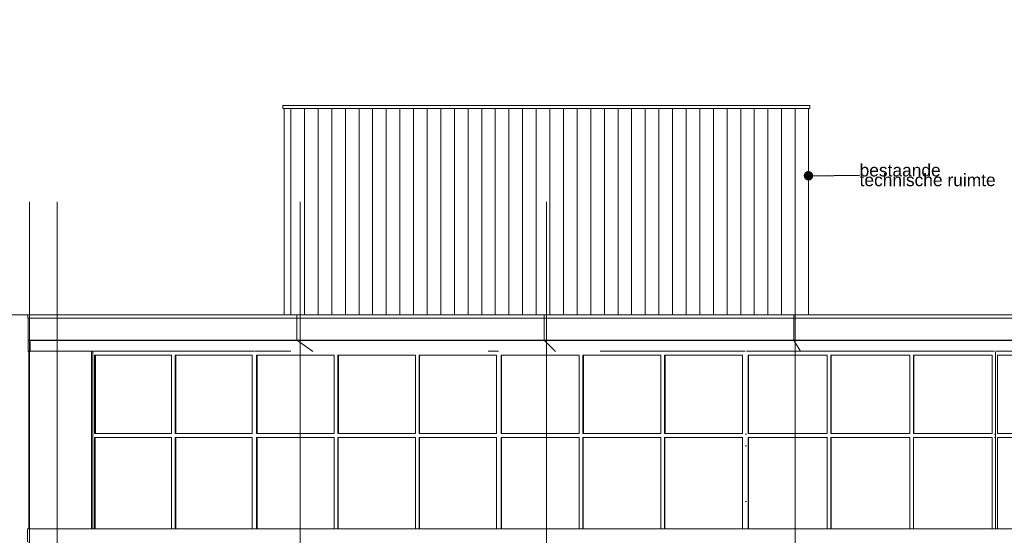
# Model space of a CAD drawing. Extents: x -138812 to 250702, y -18987 to 104055.
# Tile 110 of 193: x 22592 to 36850, y 96588 to 104055. Entities that reach past the tile are written whole.
import ezdxf

# ---------------------------------------------------------------- set-up
doc = ezdxf.new("R2010")
doc.units = 0
doc.header["$LTSCALE"] = 50
doc.linetypes.add('7 Voorgevel & doorsnede A-A$0$_ .', pattern=[380, 180, -100, 0, -100])
doc.linetypes.add('7 Voorgevel & doorsnede A-A$0$B0302', pattern=[1251.000023, 626.000023, -312.5, 0, -312.5])
doc.layers.get('0').update_dxf_attribs({"linetype": 'CONTINUOUS'})
for name, color, linetype in [('7 Voorgevel & doorsnede A-A$0$00 Bestaand', 7, 'CONTINUOUS'), ('7 Voorgevel & doorsnede A-A$0$00 Bestaand Afdek-arcering', 7, 'CONTINUOUS'), ('7 Voorgevel & doorsnede A-A$0$00 Bestaand Deuren', 7, 'CONTINUOUS'), ('7 Voorgevel & doorsnede A-A$0$00 Bestaand Ramen', 7, 'CONTINUOUS'), ('7 Voorgevel & doorsnede A-A$0$21 Buitenwanden', 7, 'CONTINUOUS'), ('7 Voorgevel & doorsnede A-A$0$57 Luchtbehandeling', 7, 'CONTINUOUS'), ('7 Voorgevel & doorsnede A-A$0$A Stramien', 7, 'CONTINUOUS')]:
    doc.layers.add(name, color=color, linetype=linetype)
doc.styles.add('7 Voorgevel & doorsnede A-A$0$GENERATED_STYLE_1', font='ARIAL.TTF')
doc.styles.add('7 Voorgevel & doorsnede A-A$0$Standard', font='txt', dxfattribs={"bigfont": 'BIGFONT.SHX'})
doc.dimstyles.new('7 Voorgevel & doorsnede A-A$0$GENERATED_STYLE__2', dxfattribs={"dimtxt": 0.18, "dimasz": 273.6, "dimexe": 0.18, "dimexo": 0.0625, "dimgap": 0.09, "dimtad": 0, "dimtih": 1, "dimtoh": 1, "dimdec": 4, "dimzin": 0, "dimdsep": 46, "dimtxsty": '7 Voorgevel & doorsnede A-A$0$Standard', "dimcen": 0.09, "dimadec": 0, "dimazin": 0, "dimtfac": 1, "dimtdec": 4, "dimtmove": 0, "dimatfit": 3, "dimldrblk": '7 Voorgevel & doorsnede A-A$0$ARROWHEAD_11', "dimfxl": 0, "dimtolj": 1, "dimtzin": 0, "dimarcsym": 0})

# ---------------------------------------------------------------- blocks, each defined once
blk = doc.blocks.new('7 Voorgevel & doorsnede A-A$0$Section Elem_136_2', base_point=(2609, 6899))
at = {"layer": '7 Voorgevel & doorsnede A-A$0$00 Bestaand Ramen', "color": 1, "linetype": 'Continuous', "lineweight": 0}
blk.add_line((22976, 26222), (22990, 26222), dxfattribs=at)
blk = doc.blocks.new('7 Voorgevel & doorsnede A-A$0$Section Elem_144_2', base_point=(2609, 6899))
at = {"layer": '7 Voorgevel & doorsnede A-A$0$00 Bestaand', "color": 1, "linetype": 'Continuous', "lineweight": 0}
for p, q in [((20069, 27999), (20069, 27949)), ((23710, 27999), (20069, 27999)), ((23710, 27949), (20069, 27949)), ((20070, 27949), (20070, 27629)), ((20070, 27629), (23710, 27629)), ((20071, 27627), (20070, 27629)), ((20071, 27627), (23711, 27627)), ((20072, 27627), (20072, 27625)), ((20168, 27469), (20072, 27625)), ((20072, 27625), (23711, 27625))]:
    blk.add_line(p, q, dxfattribs=at)
blk = doc.blocks.new('7 Voorgevel & doorsnede A-A$0$Section Elem_145_2', base_point=(2609, 6899))
at = {"layer": '7 Voorgevel & doorsnede A-A$0$00 Bestaand', "color": 1, "linetype": 'Continuous', "lineweight": 0}
for p, q in [((16453, 27999), (16453, 27949)), ((20069, 27999), (16453, 27999)), ((20069, 27949), (16453, 27949)), ((16454, 27949), (16454, 27629)), ((16454, 27629), (20070, 27629)), ((16457, 27627), (16454, 27629)), ((16457, 27627), (20071, 27627)), ((16459, 27627), (16459, 27625)), ((16620, 27466), (16459, 27625)), ((16459, 27625), (20072, 27625))]:
    blk.add_line(p, q, dxfattribs=at)
blk = doc.blocks.new('7 Voorgevel & doorsnede A-A$0$Section Elem_146_2', base_point=(2609, 6899))
at = {"layer": '7 Voorgevel & doorsnede A-A$0$00 Bestaand', "color": 1, "linetype": 'Continuous', "lineweight": 0}
for p, q in [((12874, 27999), (12874, 27949)), ((16453, 27999), (12874, 27999)), ((16453, 27949), (12874, 27949)), ((12875, 27949), (12875, 27629)), ((12875, 27629), (16454, 27629)), ((12880, 27627), (12875, 27629)), ((12880, 27627), (16457, 27627)), ((12882, 27627), (12882, 27625)), ((13105, 27466), (12882, 27625)), ((12882, 27625), (16459, 27625))]:
    blk.add_line(p, q, dxfattribs=at)
blk = doc.blocks.new('7 Voorgevel & doorsnede A-A$0$Section Elem_147_2', base_point=(2609, 6899))
at = {"layer": '7 Voorgevel & doorsnede A-A$0$00 Bestaand', "color": 1, "linetype": 'Continuous', "lineweight": 0}
for p, q in [((12874, 27999), (8977, 27999)), ((8977, 27999), (8977, 27949)), ((12874, 27949), (8977, 27949)), ((8982, 27629), (8982, 27949)), ((8982, 27629), (12875, 27629)), ((8982, 27629), (8982, 27627)), ((8983, 27627), (8982, 27627)), ((12880, 27627), (8983, 27627)), ((8985, 27627), (8985, 27625)), ((8985, 27625), (12882, 27625)), ((9012, 27608), (9002, 27615))]:
    blk.add_line(p, q, dxfattribs=at)
blk = doc.blocks.new('7 Voorgevel & doorsnede A-A$0$Section Elem_148_2', base_point=(2609, 6899))
at = {"layer": '7 Voorgevel & doorsnede A-A$0$00 Bestaand Ramen', "color": 1, "linetype": 'Continuous', "lineweight": 0}
for p, q in [((13467, 26277), (13467, 27414)), ((13467, 27414), (14590, 27414)), ((13476, 27414), (13476, 26277)), ((14590, 27414), (14590, 26277)), ((14590, 26277), (13467, 26277)), ((13467, 24899), (13467, 26222)), ((13467, 26222), (14590, 26222)), ((13474, 26222), (13474, 24899)), ((14590, 26222), (14590, 24899))]:
    blk.add_line(p, q, dxfattribs=at)
blk = doc.blocks.new('7 Voorgevel & doorsnede A-A$0$Section Elem_149_2', base_point=(2609, 6899))
at = {"layer": '7 Voorgevel & doorsnede A-A$0$00 Bestaand Ramen', "color": 1, "linetype": 'Continuous', "lineweight": 0}
for p, q in [((14643, 26277), (14643, 27414)), ((14643, 27414), (15766, 27414)), ((14652, 27414), (14652, 26277)), ((15793, 27469), (15642, 27469)), ((15766, 27414), (15766, 26277)), ((15766, 26277), (14643, 26277)), ((14643, 24899), (14643, 26222)), ((14643, 26222), (15766, 26222)), ((14650, 26222), (14650, 24899)), ((15766, 26222), (15766, 24899))]:
    blk.add_line(p, q, dxfattribs=at)
blk = doc.blocks.new('7 Voorgevel & doorsnede A-A$0$Section Elem_150_2', base_point=(2609, 6899))
at = {"layer": '7 Voorgevel & doorsnede A-A$0$00 Bestaand Ramen', "color": 1, "linetype": 'Continuous', "lineweight": 0}
for p, q in [((12786, 27469), (12264, 27469)), ((12291, 26277), (12291, 27414)), ((12291, 27414), (13414, 27414)), ((12300, 27414), (12300, 26277)), ((13414, 27414), (13414, 26277)), ((13414, 26277), (12291, 26277)), ((12291, 24899), (12291, 26222)), ((12291, 26222), (13414, 26222)), ((12300, 26222), (12300, 24899)), ((13414, 26222), (13414, 24899))]:
    blk.add_line(p, q, dxfattribs=at)
blk = doc.blocks.new('7 Voorgevel & doorsnede A-A$0$Section Elem_151_2', base_point=(2609, 6899))
at = {"layer": '7 Voorgevel & doorsnede A-A$0$00 Bestaand Ramen', "color": 1, "linetype": 'Continuous', "lineweight": 0}
for p, q in [((17015, 26277), (17015, 27414)), ((17015, 27414), (18145, 27414)), ((17023, 27414), (17023, 26277)), ((18172, 27469), (17267, 27469)), ((18145, 27414), (18145, 26277)), ((18145, 26277), (17015, 26277)), ((17015, 24899), (17015, 26222)), ((17015, 26222), (18145, 26222)), ((17021, 26222), (17021, 24899)), ((18145, 26222), (18145, 24899))]:
    blk.add_line(p, q, dxfattribs=at)
blk = doc.blocks.new('7 Voorgevel & doorsnede A-A$0$Section Elem_152_2', base_point=(2609, 6899))
at = {"layer": '7 Voorgevel & doorsnede A-A$0$00 Bestaand Ramen', "color": 1, "linetype": 'Continuous', "lineweight": 0}
for p, q in [((19356, 27469), (18172, 27469)), ((18199, 26277), (18199, 27414)), ((18199, 27414), (19329, 27414)), ((18207, 27414), (18207, 26277)), ((19329, 27414), (19329, 26277)), ((19366, 27469), (19356, 27469)), ((19329, 26277), (18199, 26277)), ((18199, 24899), (18199, 26222)), ((18199, 26222), (19329, 26222)), ((18204, 26222), (18204, 24899)), ((19329, 26222), (19329, 24899))]:
    blk.add_line(p, q, dxfattribs=at)
blk = doc.blocks.new('7 Voorgevel & doorsnede A-A$0$Section Elem_153_2', base_point=(2609, 6899))
at = {"layer": '7 Voorgevel & doorsnede A-A$0$00 Bestaand Ramen', "color": 1, "linetype": 'Continuous', "lineweight": 0}
for p, q in [((15832, 26277), (15832, 27414)), ((15832, 27414), (16961, 27414)), ((15839, 27414), (15839, 26277)), ((16961, 27414), (16961, 26277)), ((16961, 26277), (15832, 26277)), ((15832, 24899), (15832, 26222)), ((15832, 26222), (16961, 26222)), ((15839, 26222), (15839, 24899)), ((16961, 26222), (16961, 24899))]:
    blk.add_line(p, q, dxfattribs=at)
blk = doc.blocks.new('7 Voorgevel & doorsnede A-A$0$Section Elem_154_2', base_point=(2609, 6899))
at = {"layer": '7 Voorgevel & doorsnede A-A$0$00 Bestaand Ramen', "color": 1, "linetype": 'Continuous', "lineweight": 0}
for p, q in [((21775, 27469), (20579, 27469)), ((20607, 26277), (20607, 27414)), ((20607, 27414), (21748, 27414)), ((20610, 27414), (20610, 26277)), ((21748, 27414), (21748, 26277)), ((21748, 26277), (20607, 26277)), ((20607, 24899), (20607, 26222)), ((20607, 26222), (21748, 26222)), ((20609, 26222), (20609, 24899)), ((21748, 26222), (21748, 24899))]:
    blk.add_line(p, q, dxfattribs=at)
blk = doc.blocks.new('7 Voorgevel & doorsnede A-A$0$Section Elem_155_2', base_point=(2609, 6899))
at = {"layer": '7 Voorgevel & doorsnede A-A$0$00 Bestaand Ramen', "color": 1, "linetype": 'Continuous', "lineweight": 0}
for p, q in [((22971, 27469), (21775, 27469)), ((21803, 26277), (21803, 27414)), ((21803, 27414), (22944, 27414)), ((21806, 27414), (21806, 26277)), ((22944, 27414), (22944, 26277)), ((22976, 27469), (22971, 27469)), ((22944, 26277), (21803, 26277)), ((21803, 24899), (21803, 26222)), ((21803, 26222), (22944, 26222)), ((21805, 26222), (21805, 24899)), ((22944, 26222), (22944, 24899))]:
    blk.add_line(p, q, dxfattribs=at)
blk = doc.blocks.new('7 Voorgevel & doorsnede A-A$0$Section Elem_156_2', base_point=(2609, 6899))
at = {"layer": '7 Voorgevel & doorsnede A-A$0$00 Bestaand Ramen', "color": 1, "linetype": 'Continuous', "lineweight": 0}
for p, q in [((20579, 27469), (19383, 27469)), ((19411, 26277), (19411, 27414)), ((19411, 27414), (20552, 27414)), ((19415, 27414), (19415, 26277)), ((20552, 27414), (20552, 26277)), ((20552, 26277), (19411, 26277)), ((19411, 24899), (19411, 26222)), ((19411, 26222), (20552, 26222)), ((19415, 26222), (19415, 24899)), ((20552, 26222), (20552, 24899))]:
    blk.add_line(p, q, dxfattribs=at)
blk = doc.blocks.new('7 Voorgevel & doorsnede A-A$0$Section Elem_157_2', base_point=(2609, 6899))
at = {"layer": '7 Voorgevel & doorsnede A-A$0$00 Bestaand', "color": 1, "linetype": 'Continuous', "lineweight": 0}
blk.add_line((22990, 24899), (22990, 27461), dxfattribs=at)
blk = doc.blocks.new('7 Voorgevel & doorsnede A-A$0$Section Elem_160_2', base_point=(2609, 6899))
at = {"layer": '7 Voorgevel & doorsnede A-A$0$00 Bestaand Ramen', "color": 1, "linetype": 'Continuous', "lineweight": 0}
for p, q in [((24194, 27469), (22994, 27469)), ((23022, 27414), (23022, 26277)), ((23022, 26277), (23022, 27414)), ((23022, 27414), (24167, 27414)), ((24167, 27414), (24167, 26277)), ((24167, 26277), (23022, 26277)), ((23022, 26222), (23022, 24899)), ((23022, 24899), (23022, 26222)), ((23022, 26222), (24167, 26222)), ((24167, 26222), (24167, 24899))]:
    blk.add_line(p, q, dxfattribs=at)
blk = doc.blocks.new('7 Voorgevel & doorsnede A-A$0$Section Elem_181_2', base_point=(2609, 6899))
at = {"layer": '7 Voorgevel & doorsnede A-A$0$00 Bestaand Ramen', "color": 1, "linetype": 'Continuous', "lineweight": 0}
for p, q in [((9918, 27469), (9902, 27469)), ((11086, 27469), (9918, 27469)), ((9918, 24899), (9918, 27469)), ((9945, 26277), (9945, 27414)), ((9945, 27414), (11059, 27414)), ((9956, 27414), (9956, 26277)), ((11059, 27414), (11059, 26277)), ((11059, 26277), (9945, 26277)), ((9945, 24899), (9945, 26222)), ((9945, 26222), (11059, 26222)), ((9953, 26222), (9953, 24899)), ((11059, 26222), (11059, 24899))]:
    blk.add_line(p, q, dxfattribs=at)
blk = doc.blocks.new('7 Voorgevel & doorsnede A-A$0$Section Elem_182_2', base_point=(2609, 6899))
at = {"layer": '7 Voorgevel & doorsnede A-A$0$00 Bestaand Ramen', "color": 1, "linetype": 'Continuous', "lineweight": 0}
for p, q in [((12253, 27469), (11086, 27469)), ((11112, 26277), (11112, 27414)), ((11112, 27414), (12226, 27414)), ((11123, 27414), (11123, 26277)), ((12226, 27414), (12226, 26277)), ((12226, 26277), (11112, 26277)), ((11112, 24899), (11112, 26222)), ((11112, 26222), (12226, 26222)), ((11120, 26222), (11120, 24899)), ((12226, 26222), (12226, 24899))]:
    blk.add_line(p, q, dxfattribs=at)
blk = doc.blocks.new('7 Voorgevel & doorsnede A-A$0$Section Elem_183_2', base_point=(2609, 6899))
at = {"layer": '7 Voorgevel & doorsnede A-A$0$00 Bestaand', "color": 1, "linetype": 'Continuous', "lineweight": 0}
for p, q in [((9902, 27469), (8993, 27469)), ((8993, 24899), (8993, 27469)), ((9902, 27469), (9902, 24899)), ((8993, 24699), (8993, 24709)), ((8993, 24699), (8994, 24699))]:
    blk.add_line(p, q, dxfattribs=at)
blk = doc.blocks.new('7 Voorgevel & doorsnede A-A$0$Section Elem_195_2', base_point=(2609, 6899))
at = {"layer": '7 Voorgevel & doorsnede A-A$0$00 Bestaand', "color": 1, "linetype": 'Continuous', "lineweight": 0}
for p, q in [((8982, 27627), (8983, 27627)), ((8982, 27627), (8982, 27627)), ((8982, 27627), (8982, 27625)), ((8982, 27625), (8985, 27625)), ((8982, 27464), (8982, 27625)), ((9002, 27469), (9002, 27615)), ((9012, 27469), (9012, 27608)), ((8993, 27464), (8982, 27464))]:
    blk.add_line(p, q, dxfattribs=at)
blk = doc.blocks.new('7 Voorgevel & doorsnede A-A$0$Section Elem_198_2', base_point=(2609, 6899))
at = {"layer": '7 Voorgevel & doorsnede A-A$0$00 Bestaand', "color": 1, "linetype": 'Continuous', "lineweight": 0}
blk.add_line((9322, 27471), (9322, 27469), dxfattribs=at)
blk = doc.blocks.new('7 Voorgevel & doorsnede A-A$0$Section Elem_199_2', base_point=(2609, 6899))
at = {"layer": '7 Voorgevel & doorsnede A-A$0$00 Bestaand', "color": 1, "linetype": 'Continuous', "lineweight": 0}
blk.add_line((19366, 26269), (19383, 26269), dxfattribs=at)
blk = doc.blocks.new('7 Voorgevel & doorsnede A-A$0$Section Elem_200_2', base_point=(2609, 6899))
at = {"layer": '7 Voorgevel & doorsnede A-A$0$00 Bestaand', "color": 1, "linetype": 'Continuous', "lineweight": 0}
blk.add_line((22976, 26269), (22994, 26269), dxfattribs=at)
blk = doc.blocks.new('7 Voorgevel & doorsnede A-A$0$Section Elem_243_2', base_point=(2609, 6899))
at = {"layer": '7 Voorgevel & doorsnede A-A$0$21 Buitenwanden', "color": 1, "linetype": 'Continuous', "lineweight": 0}
for p, q in [((8974, 24899), (12915, 24899)), ((8974, 24709), (8974, 24899)), ((12915, 24899), (16483, 24899)), ((16483, 24899), (20047, 24899)), ((20047, 24899), (23703, 24899))]:
    blk.add_line(p, q, dxfattribs=at)
blk = doc.blocks.new('7 Voorgevel & doorsnede A-A$0$Section Elem_250_2', base_point=(2609, 6899))
at = {"layer": '7 Voorgevel & doorsnede A-A$0$00 Bestaand Deuren', "color": 1, "linetype": 'Continuous', "lineweight": 0}
blk.add_line((19383, 26099), (19366, 26099), dxfattribs=at)
blk = doc.blocks.new('7 Voorgevel & doorsnede A-A$0$Section Elem_256_2', base_point=(2609, 6899))
at = {"layer": '7 Voorgevel & doorsnede A-A$0$00 Bestaand Ramen', "color": 1, "linetype": 'Continuous', "lineweight": 0}
blk.add_line((19366, 25294), (19383, 25294), dxfattribs=at)
blk = doc.blocks.new('7 Voorgevel & doorsnede A-A$0$Section Elem_259_2', base_point=(2609, 6899))
at = {"layer": '7 Voorgevel & doorsnede A-A$0$00 Bestaand Afdek-arcering', "linetype": 'Continuous', "lineweight": 0}
h = blk.add_hatch(dxfattribs=at)
h.set_pattern_fill('LIJNEN_VERT_200_0002', color=252, style=0, pattern_type=2)
h.set_pattern_definition([(90, (5396.3, 6899.32), (-197.4017, 0), [])])
h.paths.add_polyline_path([(20282, 30984), (12690, 30984), (12690, 27999), (20282, 27999)], flags=0)
at = {"layer": '7 Voorgevel & doorsnede A-A$0$00 Bestaand', "color": 1, "linetype": 'Continuous', "lineweight": 0}
for p, q in [((12690, 27999), (12690, 30984)), ((20282, 30984), (20282, 27999))]:
    blk.add_line(p, q, dxfattribs=at)
blk = doc.blocks.new('7 Voorgevel & doorsnede A-A$0$Section Elem_260_2', base_point=(2609, 6899))
at = {"layer": '7 Voorgevel & doorsnede A-A$0$57 Luchtbehandeling', "color": 1, "linetype": 'Continuous', "lineweight": 0}
for p, q in [((12670, 31029), (20302, 31029)), ((12670, 30984), (12670, 31029)), ((12670, 30984), (20302, 30984)), ((20302, 30984), (20302, 31029))]:
    blk.add_line(p, q, dxfattribs=at)
blk = doc.blocks.new('7 Voorgevel & doorsnede A-A$0$ARROWHEAD_11')
at = {"color": 0, "linetype": 'Continuous', "lineweight": 0}
blk.add_line((0, 0), (-1, 0), dxfattribs=at)
at = {"color": 0, "linetype": 'Continuous', "lineweight": 0, "const_width": 0.25, "flags": 128}
blk.add_lwpolyline([(-0.125, 0, 1), (0.125, 0, 1)], format="xyb", close=True, dxfattribs=at)
blk = doc.blocks.new('7 Voorgevel & doorsnede A-A$0$G1 VOORGEVEL_STORY_MARKER', base_point=(2609, 6899))
at = {"color": 9, "linetype": '7 Voorgevel & doorsnede A-A$0$B0302', "lineweight": 0}
blk.add_line((1574, 27999), (48490, 27999), dxfattribs=at)

msp = doc.modelspace()

# ---------------------------------------------------------------- linework, layer by layer
at = {"layer": '7 Voorgevel & doorsnede A-A$0$A Stramien', "color": 9, "linetype": '7 Voorgevel & doorsnede A-A$0$_ .', "lineweight": 0, "flags": 128}
for points in [[(22734.99277, 73417.01365), (22734.99277, 104055.20506)], [(23134.99277, 73417.01365), (23134.99277, 104055.20506)], [(26651.99277, 73417.01365), (26651.99277, 104055.20506)], [(30217.99277, 73417.01365), (30217.99277, 104055.20506)], [(33820.99277, 73417.01365), (33820.99277, 104055.20506)]]:
    msp.add_lwpolyline(points, dxfattribs=at)

# ---------------------------------------------------------------- block references
at = {"linetype": 'Continuous', "lineweight": 0}
msp.add_blockref('7 Voorgevel & doorsnede A-A$0$G1 VOORGEVEL_STORY_MARKER', (16340.65165, 78683.04477), dxfattribs=at)
at = {"layer": '7 Voorgevel & doorsnede A-A$0$00 Bestaand', "color": 9, "lineweight": 0}
for name in ['7 Voorgevel & doorsnede A-A$0$Section Elem_259_2', '7 Voorgevel & doorsnede A-A$0$Section Elem_147_2', '7 Voorgevel & doorsnede A-A$0$Section Elem_146_2', '7 Voorgevel & doorsnede A-A$0$Section Elem_145_2', '7 Voorgevel & doorsnede A-A$0$Section Elem_144_2', '7 Voorgevel & doorsnede A-A$0$Section Elem_195_2', '7 Voorgevel & doorsnede A-A$0$Section Elem_183_2', '7 Voorgevel & doorsnede A-A$0$Section Elem_198_2', '7 Voorgevel & doorsnede A-A$0$Section Elem_157_2', '7 Voorgevel & doorsnede A-A$0$Section Elem_199_2', '7 Voorgevel & doorsnede A-A$0$Section Elem_200_2']:
    msp.add_blockref(name, (16340.65165, 78683.04477), dxfattribs=at)
at = {"layer": '7 Voorgevel & doorsnede A-A$0$00 Bestaand Deuren', "color": 9, "lineweight": 0}
msp.add_blockref('7 Voorgevel & doorsnede A-A$0$Section Elem_250_2', (16340.65165, 78683.04477), dxfattribs=at)
at = {"layer": '7 Voorgevel & doorsnede A-A$0$00 Bestaand Ramen', "color": 9, "lineweight": 0}
for name in ['7 Voorgevel & doorsnede A-A$0$Section Elem_181_2', '7 Voorgevel & doorsnede A-A$0$Section Elem_182_2', '7 Voorgevel & doorsnede A-A$0$Section Elem_150_2', '7 Voorgevel & doorsnede A-A$0$Section Elem_149_2', '7 Voorgevel & doorsnede A-A$0$Section Elem_151_2', '7 Voorgevel & doorsnede A-A$0$Section Elem_152_2', '7 Voorgevel & doorsnede A-A$0$Section Elem_156_2', '7 Voorgevel & doorsnede A-A$0$Section Elem_154_2', '7 Voorgevel & doorsnede A-A$0$Section Elem_155_2', '7 Voorgevel & doorsnede A-A$0$Section Elem_160_2', '7 Voorgevel & doorsnede A-A$0$Section Elem_148_2', '7 Voorgevel & doorsnede A-A$0$Section Elem_153_2', '7 Voorgevel & doorsnede A-A$0$Section Elem_136_2', '7 Voorgevel & doorsnede A-A$0$Section Elem_256_2']:
    msp.add_blockref(name, (16340.65165, 78683.04477), dxfattribs=at)
at = {"layer": '7 Voorgevel & doorsnede A-A$0$21 Buitenwanden', "color": 9, "lineweight": 0}
msp.add_blockref('7 Voorgevel & doorsnede A-A$0$Section Elem_243_2', (16340.65165, 78683.04477), dxfattribs=at)
at = {"layer": '7 Voorgevel & doorsnede A-A$0$57 Luchtbehandeling', "color": 9, "lineweight": 0}
msp.add_blockref('7 Voorgevel & doorsnede A-A$0$Section Elem_260_2', (16340.65165, 78683.04477), dxfattribs=at)

# ---------------------------------------------------------------- texts
at = {"color": 2, "linetype": 'Continuous', "lineweight": 0, "insert": (34754.55451, 101803.4772), "char_height": 180, "width": 1930.4259007, "attachment_point": 4, "line_spacing_factor": 0.471396, "style": '7 Voorgevel & doorsnede A-A$0$GENERATED_STYLE_1'}
msp.add_mtext('{bestaande\\Ptechnische ruimte}', dxfattribs=at)

# ---------------------------------------------------------------- leaders
at = {"color": 1, "linetype": 'Continuous', "lineweight": 0, "annotation_type": 0, "has_hookline": 1, "hookline_direction": 0, "text_width": 1187.31241}
msp.add_leader([(34013.99277, 101794.61068), (34754.46451, 101803.4772)], dimstyle='7 Voorgevel & doorsnede A-A$0$GENERATED_STYLE__2', dxfattribs=at)

doc.saveas('drawing.dxf')
